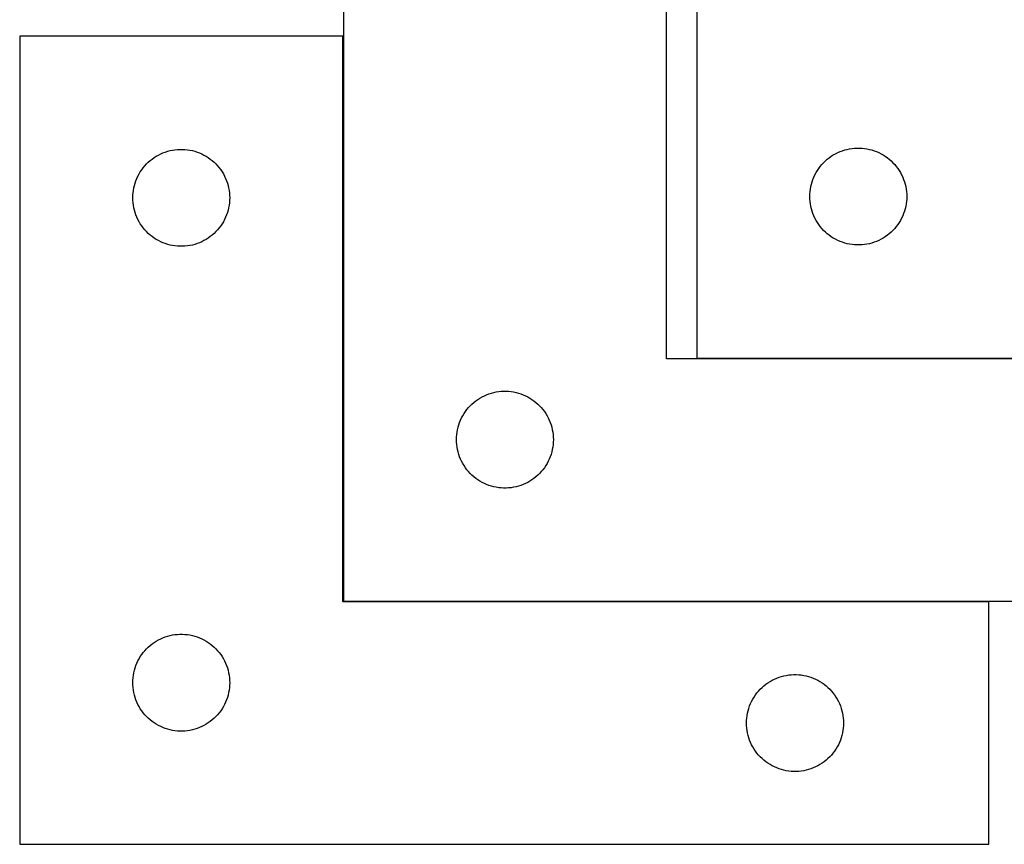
# Model space of a CAD drawing. Header units: millimetres. Extents: x 7 to 1493, y 7 to 2993.
# Tile 11 of 13: x 903 to 1208, y 2476 to 2731. Entities that reach past the tile are written whole.
import ezdxf

# ---------------------------------------------------------------- set-up
doc = ezdxf.new("R2010")
doc.units = ezdxf.units.MM
doc.layers.add('COMMON', color=5, linetype='CONTINUOUS', true_color=0x0000ff)
doc.layers.add('CUT', color=7, linetype='CONTINUOUS', true_color=0x000000)

msp = doc.modelspace()

# ---------------------------------------------------------------- linework, layer by layer
at = {"layer": 'COMMON'}
for p, q in [((1003.058385, 2551.468862), (1003.058385, 2726.268861)), ((1112.548064, 2626.568862), (1303.158385, 2626.568862)), ((1202.958384, 2551.368862), (1003.158385, 2551.368862))]:
    msp.add_line(p, q, dxfattribs=at)
at = {"layer": 'CUT'}
for p, q in [((1112.548064, 2876.668863), (1112.548064, 2626.668863)), ((1003.158385, 2801.468862), (1003.158385, 2551.468862)), ((1103.158385, 2626.468862), (1103.158385, 2801.468862)), ((1002.958384, 2726.268861), (902.958384, 2726.268861)), ((902.958384, 2726.268861), (902.958384, 2476.268861)), ((1002.958384, 2551.268861), (1002.958384, 2726.268861)), ((1159.102748, 2691.267828), (1159.858853, 2691.425832)), ((1159.858853, 2691.425832), (1160.622089, 2691.544703)), ((1160.622089, 2691.544703), (1161.390432, 2691.624125)), ((1161.390432, 2691.624125), (1162.161846, 2691.66389)), ((1162.161846, 2691.66389), (1162.934283, 2691.66389)), ((1162.934283, 2691.66389), (1163.705696, 2691.624125)), ((1163.705696, 2691.624125), (1164.47404, 2691.544703)), ((1164.47404, 2691.544703), (1165.237276, 2691.425832)), ((1165.237276, 2691.425832), (1165.99338, 2691.267828)), ((943.95517, 2688.266449), (944.584729, 2688.714016)), ((944.584729, 2688.714016), (945.236492, 2689.12858)), ((945.236492, 2689.12858), (945.908733, 2689.509043)), ((945.908733, 2689.509043), (946.599668, 2689.854395)), ((946.599668, 2689.854395), (947.307466, 2690.16372)), ((947.307466, 2690.16372), (948.030249, 2690.436199)), ((948.030249, 2690.436199), (948.7661, 2690.671109)), ((948.7661, 2690.671109), (949.513068, 2690.867826)), ((949.513068, 2690.867826), (950.269173, 2691.02583)), ((950.269173, 2691.02583), (951.032409, 2691.144701)), ((951.032409, 2691.144701), (951.800752, 2691.224123)), ((951.800752, 2691.224123), (952.572166, 2691.263888)), ((952.572166, 2691.263888), (953.344603, 2691.263888)), ((953.344603, 2691.263888), (954.116016, 2691.224123)), ((954.116016, 2691.224123), (954.88436, 2691.144701)), ((954.88436, 2691.144701), (955.647596, 2691.02583)), ((955.647596, 2691.02583), (956.4037, 2690.867826)), ((956.4037, 2690.867826), (957.150669, 2690.671109)), ((957.150669, 2690.671109), (957.88652, 2690.436199)), ((957.88652, 2690.436199), (958.609303, 2690.16372)), ((958.609303, 2690.16372), (959.3171, 2689.854395)), ((959.3171, 2689.854395), (960.008035, 2689.509043)), ((960.008035, 2689.509043), (960.680276, 2689.12858)), ((960.680276, 2689.12858), (961.33204, 2688.714016)), ((961.33204, 2688.714016), (961.961599, 2688.266449)), ((1152.939167, 2688.187069), (1153.54485, 2688.666451)), ((1153.54485, 2688.666451), (1154.174408, 2689.114018)), ((1154.174408, 2689.114018), (1154.826172, 2689.528582)), ((1154.826172, 2689.528582), (1155.498413, 2689.909045)), ((1155.498413, 2689.909045), (1156.189348, 2690.254397)), ((1156.189348, 2690.254397), (1156.897146, 2690.563722)), ((1156.897146, 2690.563722), (1157.619929, 2690.836201)), ((1157.619929, 2690.836201), (1158.35578, 2691.071111)), ((1158.35578, 2691.071111), (1159.102748, 2691.267828)), ((1165.99338, 2691.267828), (1166.740349, 2691.071111)), ((1166.740349, 2691.071111), (1167.4762, 2690.836201)), ((1167.4762, 2690.836201), (1168.198983, 2690.563722)), ((1168.198983, 2690.563722), (1168.90678, 2690.254397)), ((1168.90678, 2690.254397), (1169.597715, 2689.909045)), ((1169.597715, 2689.909045), (1170.269956, 2689.528582)), ((1170.269956, 2689.528582), (1170.92172, 2689.114018)), ((1170.92172, 2689.114018), (1171.551279, 2688.666451)), ((1171.551279, 2688.666451), (1172.156962, 2688.187069)), ((940.732959, 2684.960177), (941.196587, 2685.578003)), ((941.196587, 2685.578003), (941.691405, 2686.171142)), ((941.691405, 2686.171142), (942.216102, 2686.738023)), ((942.216102, 2686.738023), (942.769284, 2687.277141)), ((942.769284, 2687.277141), (943.349487, 2687.787067)), ((943.349487, 2687.787067), (943.95517, 2688.266449)), ((961.961599, 2688.266449), (962.567282, 2687.787067)), ((962.567282, 2687.787067), (963.147484, 2687.277141)), ((963.147484, 2687.277141), (963.700667, 2686.738023)), ((963.700667, 2686.738023), (964.225363, 2686.171142)), ((964.225363, 2686.171142), (964.720181, 2685.578003)), ((964.720181, 2685.578003), (965.183809, 2684.960177)), ((1149.891431, 2684.719305), (1150.322639, 2685.360179)), ((1150.322639, 2685.360179), (1150.786267, 2685.978005)), ((1150.786267, 2685.978005), (1151.281085, 2686.571144)), ((1151.281085, 2686.571144), (1151.805781, 2687.138025)), ((1151.805781, 2687.138025), (1152.358964, 2687.677143)), ((1152.358964, 2687.677143), (1152.939167, 2688.187069)), ((1172.156962, 2688.187069), (1172.737164, 2687.677143)), ((1172.737164, 2687.677143), (1173.290347, 2687.138025)), ((1173.290347, 2687.138025), (1173.815043, 2686.571144)), ((1173.815043, 2686.571144), (1174.309861, 2685.978005)), ((1174.309861, 2685.978005), (1174.773489, 2685.360179)), ((1174.773489, 2685.360179), (1175.204698, 2684.719305)), ((938.922632, 2681.560142), (939.213631, 2682.275669)), ((939.213631, 2682.275669), (939.541078, 2682.975267)), ((939.541078, 2682.975267), (939.904106, 2683.657082)), ((939.904106, 2683.657082), (940.301751, 2684.319303)), ((940.301751, 2684.319303), (940.732959, 2684.960177)), ((965.183809, 2684.960177), (965.615018, 2684.319303)), ((965.615018, 2684.319303), (966.012663, 2683.657082)), ((966.012663, 2683.657082), (966.375691, 2682.975267)), ((966.375691, 2682.975267), (966.703138, 2682.275669)), ((966.703138, 2682.275669), (966.994137, 2681.560142)), ((1148.512312, 2681.960144), (1148.803311, 2682.675671)), ((1148.803311, 2682.675671), (1149.130758, 2683.375269)), ((1149.130758, 2683.375269), (1149.493786, 2684.057084)), ((1149.493786, 2684.057084), (1149.891431, 2684.719305)), ((1175.204698, 2684.719305), (1175.602343, 2684.057084)), ((1175.602343, 2684.057084), (1175.965371, 2683.375269)), ((1175.965371, 2683.375269), (1176.292818, 2682.675671)), ((1176.292818, 2682.675671), (1176.583817, 2681.960144)), ((938.137066, 2678.577219), (938.275549, 2679.337142)), ((938.275549, 2679.337142), (938.452968, 2680.088927)), ((938.452968, 2680.088927), (938.668854, 2680.830583)), ((938.668854, 2680.830583), (938.922632, 2681.560142)), ((966.994137, 2681.560142), (967.247915, 2680.830583)), ((967.247915, 2680.830583), (967.4638, 2680.088927)), ((967.4638, 2680.088927), (967.64122, 2679.337142)), ((967.64122, 2679.337142), (967.779703, 2678.577219)), ((1147.726746, 2678.977221), (1147.865229, 2679.737144)), ((1147.865229, 2679.737144), (1148.042648, 2680.488929)), ((1148.042648, 2680.488929), (1148.258534, 2681.230585)), ((1148.258534, 2681.230585), (1148.512312, 2681.960144)), ((1176.583817, 2681.960144), (1176.837595, 2681.230585)), ((1176.837595, 2681.230585), (1177.05348, 2680.488929)), ((1177.05348, 2680.488929), (1177.2309, 2679.737144)), ((1177.2309, 2679.737144), (1177.369383, 2678.977221)), ((937.958384, 2676.268861), (937.978273, 2677.041042)), ((937.978273, 2675.496679), (937.958384, 2676.268861)), ((937.978273, 2677.041042), (938.037886, 2677.811176)), ((938.037886, 2677.811176), (938.137066, 2678.577219)), ((967.779703, 2678.577219), (967.878882, 2677.811176)), ((967.878882, 2677.811176), (967.938496, 2677.041042)), ((967.938496, 2677.041042), (967.958384, 2676.268861)), ((967.958384, 2676.268861), (967.938496, 2675.496679)), ((1147.548064, 2676.668863), (1147.567953, 2677.441044)), ((1147.567953, 2675.896681), (1147.548064, 2676.668863)), ((1147.567953, 2677.441044), (1147.627566, 2678.211178)), ((1147.627566, 2678.211178), (1147.726746, 2678.977221)), ((1177.369383, 2678.977221), (1177.468562, 2678.211178)), ((1177.468562, 2678.211178), (1177.528176, 2677.441044)), ((1177.528176, 2677.441044), (1177.548064, 2676.668863)), ((1177.548064, 2676.668863), (1177.528176, 2675.896681)), ((938.037886, 2674.726546), (937.978273, 2675.496679)), ((938.137066, 2673.960502), (938.037886, 2674.726546)), ((938.275549, 2673.20058), (938.137066, 2673.960502)), ((938.452968, 2672.448794), (938.275549, 2673.20058)), ((967.64122, 2673.20058), (967.4638, 2672.448794)), ((967.779703, 2673.960502), (967.64122, 2673.20058)), ((967.878882, 2674.726546), (967.779703, 2673.960502)), ((967.938496, 2675.496679), (967.878882, 2674.726546)), ((1147.627566, 2675.126548), (1147.567953, 2675.896681)), ((1147.726746, 2674.360504), (1147.627566, 2675.126548)), ((1147.865229, 2673.600582), (1147.726746, 2674.360504)), ((1148.042648, 2672.848796), (1147.865229, 2673.600582)), ((1177.2309, 2673.600582), (1177.05348, 2672.848796)), ((1177.369383, 2674.360504), (1177.2309, 2673.600582)), ((1177.468562, 2675.126548), (1177.369383, 2674.360504)), ((1177.528176, 2675.896681), (1177.468562, 2675.126548)), ((938.668854, 2671.707138), (938.452968, 2672.448794)), ((938.922632, 2670.977579), (938.668854, 2671.707138)), ((939.213631, 2670.262052), (938.922632, 2670.977579)), ((939.541078, 2669.562454), (939.213631, 2670.262052)), ((966.703138, 2670.262052), (966.375691, 2669.562454)), ((966.994137, 2670.977579), (966.703138, 2670.262052)), ((967.247915, 2671.707138), (966.994137, 2670.977579)), ((967.4638, 2672.448794), (967.247915, 2671.707138)), ((1148.258534, 2672.10714), (1148.042648, 2672.848796)), ((1148.512312, 2671.377581), (1148.258534, 2672.10714)), ((1148.803311, 2670.662054), (1148.512312, 2671.377581)), ((1149.130758, 2669.962456), (1148.803311, 2670.662054)), ((1176.292818, 2670.662054), (1175.965371, 2669.962456)), ((1176.583817, 2671.377581), (1176.292818, 2670.662054)), ((1176.837595, 2672.10714), (1176.583817, 2671.377581)), ((1177.05348, 2672.848796), (1176.837595, 2672.10714)), ((939.904106, 2668.88064), (939.541078, 2669.562454)), ((940.301751, 2668.218418), (939.904106, 2668.88064)), ((940.732959, 2667.577544), (940.301751, 2668.218418)), ((941.196587, 2666.959718), (940.732959, 2667.577544)), ((941.691405, 2666.366579), (941.196587, 2666.959718)), ((964.720181, 2666.959718), (964.225363, 2666.366579)), ((965.183809, 2667.577544), (964.720181, 2666.959718)), ((965.615018, 2668.218418), (965.183809, 2667.577544)), ((966.012663, 2668.88064), (965.615018, 2668.218418)), ((966.375691, 2669.562454), (966.012663, 2668.88064)), ((1149.493786, 2669.280642), (1149.130758, 2669.962456)), ((1149.891431, 2668.61842), (1149.493786, 2669.280642)), ((1150.322639, 2667.977546), (1149.891431, 2668.61842)), ((1150.786267, 2667.35972), (1150.322639, 2667.977546)), ((1151.281085, 2666.766581), (1150.786267, 2667.35972)), ((1174.309861, 2667.35972), (1173.815043, 2666.766581)), ((1174.773489, 2667.977546), (1174.309861, 2667.35972)), ((1175.204698, 2668.61842), (1174.773489, 2667.977546)), ((1175.602343, 2669.280642), (1175.204698, 2668.61842)), ((1175.965371, 2669.962456), (1175.602343, 2669.280642)), ((942.216102, 2665.799698), (941.691405, 2666.366579)), ((942.769284, 2665.26058), (942.216102, 2665.799698)), ((943.349487, 2664.750654), (942.769284, 2665.26058)), ((943.95517, 2664.271272), (943.349487, 2664.750654)), ((944.584729, 2663.823705), (943.95517, 2664.271272)), ((961.961599, 2664.271272), (961.33204, 2663.823705)), ((962.567282, 2664.750654), (961.961599, 2664.271272)), ((963.147484, 2665.26058), (962.567282, 2664.750654)), ((963.700667, 2665.799698), (963.147484, 2665.26058)), ((964.225363, 2666.366579), (963.700667, 2665.799698)), ((1151.805781, 2666.1997), (1151.281085, 2666.766581)), ((1152.358964, 2665.660582), (1151.805781, 2666.1997)), ((1152.939167, 2665.150656), (1152.358964, 2665.660582)), ((1153.54485, 2664.671274), (1152.939167, 2665.150656)), ((1154.174408, 2664.223707), (1153.54485, 2664.671274)), ((1154.826172, 2663.809143), (1154.174408, 2664.223707)), ((1170.92172, 2664.223707), (1170.269956, 2663.809143)), ((1171.551279, 2664.671274), (1170.92172, 2664.223707)), ((1172.156962, 2665.150656), (1171.551279, 2664.671274)), ((1172.737164, 2665.660582), (1172.156962, 2665.150656)), ((1173.290347, 2666.1997), (1172.737164, 2665.660582)), ((1173.815043, 2666.766581), (1173.290347, 2666.1997)), ((945.236492, 2663.409141), (944.584729, 2663.823705)), ((945.908733, 2663.028679), (945.236492, 2663.409141)), ((946.599668, 2662.683327), (945.908733, 2663.028679)), ((947.307466, 2662.374001), (946.599668, 2662.683327)), ((948.030249, 2662.101522), (947.307466, 2662.374001)), ((948.7661, 2661.866612), (948.030249, 2662.101522)), ((949.513068, 2661.669895), (948.7661, 2661.866612)), ((950.269173, 2661.511891), (949.513068, 2661.669895)), ((951.032409, 2661.39302), (950.269173, 2661.511891)), ((951.800752, 2661.313598), (951.032409, 2661.39302)), ((952.572166, 2661.273834), (951.800752, 2661.313598)), ((953.344603, 2661.273834), (952.572166, 2661.273834)), ((954.116016, 2661.313598), (953.344603, 2661.273834)), ((954.88436, 2661.39302), (954.116016, 2661.313598)), ((955.647596, 2661.511891), (954.88436, 2661.39302)), ((956.4037, 2661.669895), (955.647596, 2661.511891)), ((957.150669, 2661.866612), (956.4037, 2661.669895)), ((957.88652, 2662.101522), (957.150669, 2661.866612)), ((958.609303, 2662.374001), (957.88652, 2662.101522)), ((959.3171, 2662.683327), (958.609303, 2662.374001)), ((960.008035, 2663.028679), (959.3171, 2662.683327)), ((960.680276, 2663.409141), (960.008035, 2663.028679)), ((961.33204, 2663.823705), (960.680276, 2663.409141)), ((1155.498413, 2663.428681), (1154.826172, 2663.809143)), ((1156.189348, 2663.083329), (1155.498413, 2663.428681)), ((1156.897146, 2662.774003), (1156.189348, 2663.083329)), ((1157.619929, 2662.501524), (1156.897146, 2662.774003)), ((1158.35578, 2662.266614), (1157.619929, 2662.501524)), ((1159.102748, 2662.069897), (1158.35578, 2662.266614)), ((1159.858853, 2661.911893), (1159.102748, 2662.069897)), ((1160.622089, 2661.793022), (1159.858853, 2661.911893)), ((1161.390432, 2661.7136), (1160.622089, 2661.793022)), ((1162.161846, 2661.673836), (1161.390432, 2661.7136)), ((1162.934283, 2661.673836), (1162.161846, 2661.673836)), ((1163.705696, 2661.7136), (1162.934283, 2661.673836)), ((1164.47404, 2661.793022), (1163.705696, 2661.7136)), ((1165.237276, 2661.911893), (1164.47404, 2661.793022)), ((1165.99338, 2662.069897), (1165.237276, 2661.911893)), ((1166.740349, 2662.266614), (1165.99338, 2662.069897)), ((1167.4762, 2662.501524), (1166.740349, 2662.266614)), ((1168.198983, 2662.774003), (1167.4762, 2662.501524)), ((1168.90678, 2663.083329), (1168.198983, 2662.774003)), ((1169.597715, 2663.428681), (1168.90678, 2663.083329)), ((1170.269956, 2663.809143), (1169.597715, 2663.428681)), ((1303.158385, 2626.468862), (1103.158385, 2626.468862)), ((1112.548064, 2626.668863), (1412.548064, 2626.668863)), ((1046.799669, 2615.054396), (1047.507467, 2615.363721)), ((1047.507467, 2615.363721), (1048.23025, 2615.6362)), ((1048.23025, 2615.6362), (1048.966101, 2615.87111)), ((1048.966101, 2615.87111), (1049.713069, 2616.067827)), ((1049.713069, 2616.067827), (1050.469174, 2616.225831)), ((1050.469174, 2616.225831), (1051.23241, 2616.344702)), ((1051.23241, 2616.344702), (1052.000753, 2616.424124)), ((1052.000753, 2616.424124), (1052.772167, 2616.463889)), ((1052.772167, 2616.463889), (1053.544604, 2616.463889)), ((1053.544604, 2616.463889), (1054.316017, 2616.424124)), ((1054.316017, 2616.424124), (1055.084361, 2616.344702)), ((1055.084361, 2616.344702), (1055.847597, 2616.225831)), ((1055.847597, 2616.225831), (1056.603701, 2616.067827)), ((1056.603701, 2616.067827), (1057.35067, 2615.87111)), ((1057.35067, 2615.87111), (1058.086521, 2615.6362)), ((1058.086521, 2615.6362), (1058.809304, 2615.363721)), ((1058.809304, 2615.363721), (1059.517101, 2615.054396)), ((1042.416103, 2611.938024), (1042.969285, 2612.477142)), ((1042.969285, 2612.477142), (1043.549488, 2612.987068)), ((1043.549488, 2612.987068), (1044.155171, 2613.46645)), ((1044.155171, 2613.46645), (1044.78473, 2613.914017)), ((1044.78473, 2613.914017), (1045.436493, 2614.328581)), ((1045.436493, 2614.328581), (1046.108734, 2614.709044)), ((1046.108734, 2614.709044), (1046.799669, 2615.054396)), ((1059.517101, 2615.054396), (1060.208036, 2614.709044)), ((1060.208036, 2614.709044), (1060.880277, 2614.328581)), ((1060.880277, 2614.328581), (1061.532041, 2613.914017)), ((1061.532041, 2613.914017), (1062.1616, 2613.46645)), ((1062.1616, 2613.46645), (1062.767283, 2612.987068)), ((1062.767283, 2612.987068), (1063.347485, 2612.477142)), ((1063.347485, 2612.477142), (1063.900668, 2611.938024)), ((1040.104107, 2608.857083), (1040.501752, 2609.519304)), ((1040.501752, 2609.519304), (1040.93296, 2610.160178)), ((1040.93296, 2610.160178), (1041.396588, 2610.778004)), ((1041.396588, 2610.778004), (1041.891406, 2611.371143)), ((1041.891406, 2611.371143), (1042.416103, 2611.938024)), ((1063.900668, 2611.938024), (1064.425364, 2611.371143)), ((1064.425364, 2611.371143), (1064.920182, 2610.778004)), ((1064.920182, 2610.778004), (1065.38381, 2610.160178)), ((1065.38381, 2610.160178), (1065.815019, 2609.519304)), ((1065.815019, 2609.519304), (1066.212664, 2608.857083)), ((1038.652969, 2605.288928), (1038.868855, 2606.030584)), ((1038.868855, 2606.030584), (1039.122633, 2606.760143)), ((1039.122633, 2606.760143), (1039.413632, 2607.47567)), ((1039.413632, 2607.47567), (1039.741079, 2608.175268)), ((1039.741079, 2608.175268), (1040.104107, 2608.857083)), ((1066.212664, 2608.857083), (1066.575692, 2608.175268)), ((1066.575692, 2608.175268), (1066.903139, 2607.47567)), ((1066.903139, 2607.47567), (1067.194138, 2606.760143)), ((1067.194138, 2606.760143), (1067.447916, 2606.030584)), ((1067.447916, 2606.030584), (1067.663801, 2605.288928)), ((1038.178274, 2602.241043), (1038.237887, 2603.011177)), ((1038.237887, 2603.011177), (1038.337067, 2603.77722)), ((1038.337067, 2603.77722), (1038.47555, 2604.537143)), ((1038.47555, 2604.537143), (1038.652969, 2605.288928)), ((1067.663801, 2605.288928), (1067.841221, 2604.537143)), ((1067.841221, 2604.537143), (1067.979704, 2603.77722)), ((1067.979704, 2603.77722), (1068.078883, 2603.011177)), ((1068.078883, 2603.011177), (1068.138497, 2602.241043)), ((1038.158385, 2601.468862), (1038.178274, 2602.241043)), ((1038.178274, 2600.69668), (1038.158385, 2601.468862)), ((1038.237887, 2599.926547), (1038.178274, 2600.69668)), ((1038.337067, 2599.160503), (1038.237887, 2599.926547)), ((1068.078883, 2599.926547), (1067.979704, 2599.160503)), ((1068.138497, 2600.69668), (1068.078883, 2599.926547)), ((1068.138497, 2602.241043), (1068.158385, 2601.468862)), ((1068.158385, 2601.468862), (1068.138497, 2600.69668)), ((1038.47555, 2598.400581), (1038.337067, 2599.160503)), ((1038.652969, 2597.648795), (1038.47555, 2598.400581)), ((1038.868855, 2596.907139), (1038.652969, 2597.648795)), ((1039.122633, 2596.17758), (1038.868855, 2596.907139)), ((1067.447916, 2596.907139), (1067.194138, 2596.17758)), ((1067.663801, 2597.648795), (1067.447916, 2596.907139)), ((1067.841221, 2598.400581), (1067.663801, 2597.648795)), ((1067.979704, 2599.160503), (1067.841221, 2598.400581)), ((1039.413632, 2595.462053), (1039.122633, 2596.17758)), ((1039.741079, 2594.762455), (1039.413632, 2595.462053)), ((1040.104107, 2594.080641), (1039.741079, 2594.762455)), ((1040.501752, 2593.418419), (1040.104107, 2594.080641)), ((1066.212664, 2594.080641), (1065.815019, 2593.418419)), ((1066.575692, 2594.762455), (1066.212664, 2594.080641)), ((1066.903139, 2595.462053), (1066.575692, 2594.762455)), ((1067.194138, 2596.17758), (1066.903139, 2595.462053)), ((1040.93296, 2592.777545), (1040.501752, 2593.418419)), ((1041.396588, 2592.159719), (1040.93296, 2592.777545)), ((1041.891406, 2591.56658), (1041.396588, 2592.159719)), ((1042.416103, 2590.999699), (1041.891406, 2591.56658)), ((1042.969285, 2590.460581), (1042.416103, 2590.999699)), ((1063.900668, 2590.999699), (1063.347485, 2590.460581)), ((1064.425364, 2591.56658), (1063.900668, 2590.999699)), ((1064.920182, 2592.159719), (1064.425364, 2591.56658)), ((1065.38381, 2592.777545), (1064.920182, 2592.159719)), ((1065.815019, 2593.418419), (1065.38381, 2592.777545)), ((1043.549488, 2589.950655), (1042.969285, 2590.460581)), ((1044.155171, 2589.471273), (1043.549488, 2589.950655)), ((1044.78473, 2589.023706), (1044.155171, 2589.471273)), ((1045.436493, 2588.609142), (1044.78473, 2589.023706)), ((1046.108734, 2588.22868), (1045.436493, 2588.609142)), ((1046.799669, 2587.883328), (1046.108734, 2588.22868)), ((1047.507467, 2587.574002), (1046.799669, 2587.883328)), ((1059.517101, 2587.883328), (1058.809304, 2587.574002)), ((1060.208036, 2588.22868), (1059.517101, 2587.883328)), ((1060.880277, 2588.609142), (1060.208036, 2588.22868)), ((1061.532041, 2589.023706), (1060.880277, 2588.609142)), ((1062.1616, 2589.471273), (1061.532041, 2589.023706)), ((1062.767283, 2589.950655), (1062.1616, 2589.471273)), ((1063.347485, 2590.460581), (1062.767283, 2589.950655)), ((1048.23025, 2587.301523), (1047.507467, 2587.574002)), ((1048.966101, 2587.066613), (1048.23025, 2587.301523)), ((1049.713069, 2586.869896), (1048.966101, 2587.066613)), ((1050.469174, 2586.711892), (1049.713069, 2586.869896)), ((1051.23241, 2586.593021), (1050.469174, 2586.711892)), ((1052.000753, 2586.513599), (1051.23241, 2586.593021)), ((1052.772167, 2586.473835), (1052.000753, 2586.513599)), ((1053.544604, 2586.473835), (1052.772167, 2586.473835)), ((1054.316017, 2586.513599), (1053.544604, 2586.473835)), ((1055.084361, 2586.593021), (1054.316017, 2586.513599)), ((1055.847597, 2586.711892), (1055.084361, 2586.593021)), ((1056.603701, 2586.869896), (1055.847597, 2586.711892)), ((1057.35067, 2587.066613), (1056.603701, 2586.869896)), ((1058.086521, 2587.301523), (1057.35067, 2587.066613)), ((1058.809304, 2587.574002), (1058.086521, 2587.301523)), ((1202.958384, 2551.268861), (1002.958384, 2551.268861)), ((1003.158385, 2551.468862), (1303.158385, 2551.468862)), ((1202.958384, 2476.268861), (1202.958384, 2551.268861)), ((944.584729, 2538.714016), (945.236492, 2539.12858)), ((945.236492, 2539.12858), (945.908733, 2539.509043)), ((945.908733, 2539.509043), (946.599668, 2539.854395)), ((946.599668, 2539.854395), (947.307466, 2540.16372)), ((947.307466, 2540.16372), (948.030249, 2540.436199)), ((948.030249, 2540.436199), (948.7661, 2540.671109)), ((948.7661, 2540.671109), (949.513068, 2540.867826)), ((949.513068, 2540.867826), (950.269173, 2541.02583)), ((950.269173, 2541.02583), (951.032409, 2541.144701)), ((951.032409, 2541.144701), (951.800752, 2541.224123)), ((951.800752, 2541.224123), (952.572166, 2541.263888)), ((952.572166, 2541.263888), (953.344603, 2541.263888)), ((953.344603, 2541.263888), (954.116016, 2541.224123)), ((954.116016, 2541.224123), (954.88436, 2541.144701)), ((954.88436, 2541.144701), (955.647596, 2541.02583)), ((955.647596, 2541.02583), (956.4037, 2540.867826)), ((956.4037, 2540.867826), (957.150669, 2540.671109)), ((957.150669, 2540.671109), (957.88652, 2540.436199)), ((957.88652, 2540.436199), (958.609303, 2540.16372)), ((958.609303, 2540.16372), (959.3171, 2539.854395)), ((959.3171, 2539.854395), (960.008035, 2539.509043)), ((960.008035, 2539.509043), (960.680276, 2539.12858)), ((960.680276, 2539.12858), (961.33204, 2538.714016)), ((941.196587, 2535.578003), (941.691405, 2536.171142)), ((941.691405, 2536.171142), (942.216102, 2536.738023)), ((942.216102, 2536.738023), (942.769284, 2537.277141)), ((942.769284, 2537.277141), (943.349487, 2537.787067)), ((943.349487, 2537.787067), (943.95517, 2538.266449)), ((943.95517, 2538.266449), (944.584729, 2538.714016)), ((961.33204, 2538.714016), (961.961599, 2538.266449)), ((961.961599, 2538.266449), (962.567282, 2537.787067)), ((962.567282, 2537.787067), (963.147484, 2537.277141)), ((963.147484, 2537.277141), (963.700667, 2536.738023)), ((963.700667, 2536.738023), (964.225363, 2536.171142)), ((964.225363, 2536.171142), (964.720181, 2535.578003)), ((939.213631, 2532.275669), (939.541078, 2532.975267)), ((939.541078, 2532.975267), (939.904106, 2533.657082)), ((939.904106, 2533.657082), (940.301751, 2534.319303)), ((940.301751, 2534.319303), (940.732959, 2534.960177)), ((940.732959, 2534.960177), (941.196587, 2535.578003)), ((964.720181, 2535.578003), (965.183809, 2534.960177)), ((965.183809, 2534.960177), (965.615018, 2534.319303)), ((965.615018, 2534.319303), (966.012663, 2533.657082)), ((966.012663, 2533.657082), (966.375691, 2532.975267)), ((966.375691, 2532.975267), (966.703138, 2532.275669)), ((938.275549, 2529.337142), (938.452968, 2530.088927)), ((938.452968, 2530.088927), (938.668854, 2530.830583)), ((938.668854, 2530.830583), (938.922632, 2531.560142)), ((938.922632, 2531.560142), (939.213631, 2532.275669)), ((966.703138, 2532.275669), (966.994137, 2531.560142)), ((966.994137, 2531.560142), (967.247915, 2530.830583)), ((967.247915, 2530.830583), (967.4638, 2530.088927)), ((967.4638, 2530.088927), (967.64122, 2529.337142)), ((937.958384, 2526.268861), (937.978273, 2527.041042)), ((937.978273, 2527.041042), (938.037886, 2527.811176)), ((938.037886, 2527.811176), (938.137066, 2528.577219)), ((938.137066, 2528.577219), (938.275549, 2529.337142)), ((967.64122, 2529.337142), (967.779703, 2528.577219)), ((967.779703, 2528.577219), (967.878882, 2527.811176)), ((967.878882, 2527.811176), (967.938496, 2527.041042)), ((967.938496, 2527.041042), (967.958384, 2526.268861)), ((1135.236492, 2526.62858), (1135.908733, 2527.009043)), ((1135.908733, 2527.009043), (1136.599668, 2527.354395)), ((1136.599668, 2527.354395), (1137.307466, 2527.66372)), ((1137.307466, 2527.66372), (1138.030249, 2527.936199)), ((1138.030249, 2527.936199), (1138.7661, 2528.171109)), ((1138.7661, 2528.171109), (1139.513068, 2528.367826)), ((1139.513068, 2528.367826), (1140.269173, 2528.52583)), ((1140.269173, 2528.52583), (1141.032409, 2528.644701)), ((1141.032409, 2528.644701), (1141.800752, 2528.724123)), ((1141.800752, 2528.724123), (1142.572166, 2528.763888)), ((1142.572166, 2528.763888), (1143.344603, 2528.763888)), ((1143.344603, 2528.763888), (1144.116016, 2528.724123)), ((1144.116016, 2528.724123), (1144.88436, 2528.644701)), ((1144.88436, 2528.644701), (1145.647596, 2528.52583)), ((1145.647596, 2528.52583), (1146.4037, 2528.367826)), ((1146.4037, 2528.367826), (1147.150669, 2528.171109)), ((1147.150669, 2528.171109), (1147.88652, 2527.936199)), ((1147.88652, 2527.936199), (1148.609303, 2527.66372)), ((1148.609303, 2527.66372), (1149.3171, 2527.354395)), ((1149.3171, 2527.354395), (1150.008035, 2527.009043)), ((1150.008035, 2527.009043), (1150.680276, 2526.62858)), ((937.978273, 2525.496679), (937.958384, 2526.268861)), ((938.037886, 2524.726546), (937.978273, 2525.496679)), ((938.137066, 2523.960502), (938.037886, 2524.726546)), ((938.275549, 2523.20058), (938.137066, 2523.960502)), ((967.779703, 2523.960502), (967.64122, 2523.20058)), ((967.878882, 2524.726546), (967.779703, 2523.960502)), ((967.938496, 2525.496679), (967.878882, 2524.726546)), ((967.958384, 2526.268861), (967.938496, 2525.496679)), ((1131.691405, 2523.671142), (1132.216102, 2524.238023)), ((1132.216102, 2524.238023), (1132.769284, 2524.777141)), ((1132.769284, 2524.777141), (1133.349487, 2525.287067)), ((1133.349487, 2525.287067), (1133.95517, 2525.766449)), ((1133.95517, 2525.766449), (1134.584729, 2526.214016)), ((1134.584729, 2526.214016), (1135.236492, 2526.62858)), ((1150.680276, 2526.62858), (1151.33204, 2526.214016)), ((1151.33204, 2526.214016), (1151.961599, 2525.766449)), ((1151.961599, 2525.766449), (1152.567282, 2525.287067)), ((1152.567282, 2525.287067), (1153.147484, 2524.777141)), ((1153.147484, 2524.777141), (1153.700667, 2524.238023)), ((1153.700667, 2524.238023), (1154.225363, 2523.671142)), ((938.452968, 2522.448794), (938.275549, 2523.20058)), ((938.668854, 2521.707138), (938.452968, 2522.448794)), ((938.922632, 2520.977579), (938.668854, 2521.707138)), ((939.213631, 2520.262052), (938.922632, 2520.977579)), ((966.994137, 2520.977579), (966.703138, 2520.262052)), ((967.247915, 2521.707138), (966.994137, 2520.977579)), ((967.4638, 2522.448794), (967.247915, 2521.707138)), ((967.64122, 2523.20058), (967.4638, 2522.448794)), ((1129.541078, 2520.475267), (1129.904106, 2521.157082)), ((1129.904106, 2521.157082), (1130.301751, 2521.819303)), ((1130.301751, 2521.819303), (1130.732959, 2522.460177)), ((1130.732959, 2522.460177), (1131.196587, 2523.078003)), ((1131.196587, 2523.078003), (1131.691405, 2523.671142)), ((1154.225363, 2523.671142), (1154.720181, 2523.078003)), ((1154.720181, 2523.078003), (1155.183809, 2522.460177)), ((1155.183809, 2522.460177), (1155.615018, 2521.819303)), ((1155.615018, 2521.819303), (1156.012663, 2521.157082)), ((1156.012663, 2521.157082), (1156.375691, 2520.475267)), ((939.541078, 2519.562454), (939.213631, 2520.262052)), ((939.904106, 2518.88064), (939.541078, 2519.562454)), ((940.301751, 2518.218418), (939.904106, 2518.88064)), ((940.732959, 2517.577544), (940.301751, 2518.218418)), ((965.615018, 2518.218418), (965.183809, 2517.577544)), ((966.012663, 2518.88064), (965.615018, 2518.218418)), ((966.375691, 2519.562454), (966.012663, 2518.88064)), ((966.703138, 2520.262052), (966.375691, 2519.562454)), ((1128.452968, 2517.588927), (1128.668854, 2518.330583)), ((1128.668854, 2518.330583), (1128.922632, 2519.060142)), ((1128.922632, 2519.060142), (1129.213631, 2519.775669)), ((1129.213631, 2519.775669), (1129.541078, 2520.475267)), ((1156.375691, 2520.475267), (1156.703138, 2519.775669)), ((1156.703138, 2519.775669), (1156.994137, 2519.060142)), ((1156.994137, 2519.060142), (1157.247915, 2518.330583)), ((1157.247915, 2518.330583), (1157.4638, 2517.588927)), ((941.196587, 2516.959718), (940.732959, 2517.577544)), ((941.691405, 2516.366579), (941.196587, 2516.959718)), ((942.216102, 2515.799698), (941.691405, 2516.366579)), ((942.769284, 2515.26058), (942.216102, 2515.799698)), ((943.349487, 2514.750654), (942.769284, 2515.26058)), ((943.95517, 2514.271272), (943.349487, 2514.750654)), ((962.567282, 2514.750654), (961.961599, 2514.271272)), ((963.147484, 2515.26058), (962.567282, 2514.750654)), ((963.700667, 2515.799698), (963.147484, 2515.26058)), ((964.225363, 2516.366579), (963.700667, 2515.799698)), ((964.720181, 2516.959718), (964.225363, 2516.366579)), ((965.183809, 2517.577544), (964.720181, 2516.959718)), ((1127.978273, 2514.541042), (1128.037886, 2515.311176)), ((1128.037886, 2515.311176), (1128.137066, 2516.077219)), ((1128.137066, 2516.077219), (1128.275549, 2516.837142)), ((1128.275549, 2516.837142), (1128.452968, 2517.588927)), ((1157.4638, 2517.588927), (1157.64122, 2516.837142)), ((1157.64122, 2516.837142), (1157.779703, 2516.077219)), ((1157.779703, 2516.077219), (1157.878882, 2515.311176)), ((1157.878882, 2515.311176), (1157.938496, 2514.541042)), ((944.584729, 2513.823705), (943.95517, 2514.271272)), ((945.236492, 2513.409141), (944.584729, 2513.823705)), ((945.908733, 2513.028679), (945.236492, 2513.409141)), ((946.599668, 2512.683327), (945.908733, 2513.028679)), ((947.307466, 2512.374001), (946.599668, 2512.683327)), ((948.030249, 2512.101522), (947.307466, 2512.374001)), ((948.7661, 2511.866612), (948.030249, 2512.101522)), ((949.513068, 2511.669895), (948.7661, 2511.866612)), ((950.269173, 2511.511891), (949.513068, 2511.669895)), ((951.032409, 2511.39302), (950.269173, 2511.511891)), ((955.647596, 2511.511891), (954.88436, 2511.39302)), ((956.4037, 2511.669895), (955.647596, 2511.511891)), ((957.150669, 2511.866612), (956.4037, 2511.669895)), ((957.88652, 2512.101522), (957.150669, 2511.866612)), ((958.609303, 2512.374001), (957.88652, 2512.101522)), ((959.3171, 2512.683327), (958.609303, 2512.374001)), ((960.008035, 2513.028679), (959.3171, 2512.683327)), ((960.680276, 2513.409141), (960.008035, 2513.028679)), ((961.33204, 2513.823705), (960.680276, 2513.409141)), ((961.961599, 2514.271272), (961.33204, 2513.823705)), ((1127.958384, 2513.768861), (1127.978273, 2514.541042)), ((1127.978273, 2512.996679), (1127.958384, 2513.768861)), ((1128.037886, 2512.226546), (1127.978273, 2512.996679)), ((1128.137066, 2511.460502), (1128.037886, 2512.226546)), ((1157.878882, 2512.226546), (1157.779703, 2511.460502)), ((1157.938496, 2512.996679), (1157.878882, 2512.226546)), ((1157.938496, 2514.541042), (1157.958384, 2513.768861)), ((1157.958384, 2513.768861), (1157.938496, 2512.996679)), ((951.800752, 2511.313598), (951.032409, 2511.39302)), ((952.572166, 2511.273834), (951.800752, 2511.313598)), ((953.344603, 2511.273834), (952.572166, 2511.273834)), ((954.116016, 2511.313598), (953.344603, 2511.273834)), ((954.88436, 2511.39302), (954.116016, 2511.313598)), ((1128.275549, 2510.70058), (1128.137066, 2511.460502)), ((1128.452968, 2509.948794), (1128.275549, 2510.70058)), ((1128.668854, 2509.207138), (1128.452968, 2509.948794)), ((1128.922632, 2508.477579), (1128.668854, 2509.207138)), ((1129.213631, 2507.762052), (1128.922632, 2508.477579)), ((1156.994137, 2508.477579), (1156.703138, 2507.762052)), ((1157.247915, 2509.207138), (1156.994137, 2508.477579)), ((1157.4638, 2509.948794), (1157.247915, 2509.207138)), ((1157.64122, 2510.70058), (1157.4638, 2509.948794)), ((1157.779703, 2511.460502), (1157.64122, 2510.70058)), ((1129.541078, 2507.062454), (1129.213631, 2507.762052)), ((1129.904106, 2506.38064), (1129.541078, 2507.062454)), ((1130.301751, 2505.718418), (1129.904106, 2506.38064)), ((1130.732959, 2505.077544), (1130.301751, 2505.718418)), ((1155.615018, 2505.718418), (1155.183809, 2505.077544)), ((1156.012663, 2506.38064), (1155.615018, 2505.718418)), ((1156.375691, 2507.062454), (1156.012663, 2506.38064)), ((1156.703138, 2507.762052), (1156.375691, 2507.062454)), ((1131.196587, 2504.459718), (1130.732959, 2505.077544)), ((1131.691405, 2503.866579), (1131.196587, 2504.459718)), ((1132.216102, 2503.299698), (1131.691405, 2503.866579)), ((1132.769284, 2502.76058), (1132.216102, 2503.299698)), ((1133.349487, 2502.250654), (1132.769284, 2502.76058)), ((1153.147484, 2502.76058), (1152.567282, 2502.250654)), ((1153.700667, 2503.299698), (1153.147484, 2502.76058)), ((1154.225363, 2503.866579), (1153.700667, 2503.299698)), ((1154.720181, 2504.459718), (1154.225363, 2503.866579)), ((1155.183809, 2505.077544), (1154.720181, 2504.459718)), ((1133.95517, 2501.771272), (1133.349487, 2502.250654)), ((1134.584729, 2501.323705), (1133.95517, 2501.771272)), ((1135.236492, 2500.909141), (1134.584729, 2501.323705)), ((1135.908733, 2500.528679), (1135.236492, 2500.909141)), ((1136.599668, 2500.183327), (1135.908733, 2500.528679)), ((1137.307466, 2499.874001), (1136.599668, 2500.183327)), ((1138.030249, 2499.601522), (1137.307466, 2499.874001)), ((1138.7661, 2499.366612), (1138.030249, 2499.601522)), ((1139.513068, 2499.169895), (1138.7661, 2499.366612)), ((1147.150669, 2499.366612), (1146.4037, 2499.169895)), ((1147.88652, 2499.601522), (1147.150669, 2499.366612)), ((1148.609303, 2499.874001), (1147.88652, 2499.601522)), ((1149.3171, 2500.183327), (1148.609303, 2499.874001)), ((1150.008035, 2500.528679), (1149.3171, 2500.183327)), ((1150.680276, 2500.909141), (1150.008035, 2500.528679)), ((1151.33204, 2501.323705), (1150.680276, 2500.909141)), ((1151.961599, 2501.771272), (1151.33204, 2501.323705)), ((1152.567282, 2502.250654), (1151.961599, 2501.771272)), ((1140.269173, 2499.011891), (1139.513068, 2499.169895)), ((1141.032409, 2498.89302), (1140.269173, 2499.011891)), ((1141.800752, 2498.813598), (1141.032409, 2498.89302)), ((1142.572166, 2498.773834), (1141.800752, 2498.813598)), ((1143.344603, 2498.773834), (1142.572166, 2498.773834)), ((1144.116016, 2498.813598), (1143.344603, 2498.773834)), ((1144.88436, 2498.89302), (1144.116016, 2498.813598)), ((1145.647596, 2499.011891), (1144.88436, 2498.89302)), ((1146.4037, 2499.169895), (1145.647596, 2499.011891)), ((902.958384, 2476.268861), (1202.958384, 2476.268861))]:
    msp.add_line(p, q, dxfattribs=at)

doc.saveas('drawing.dxf')
